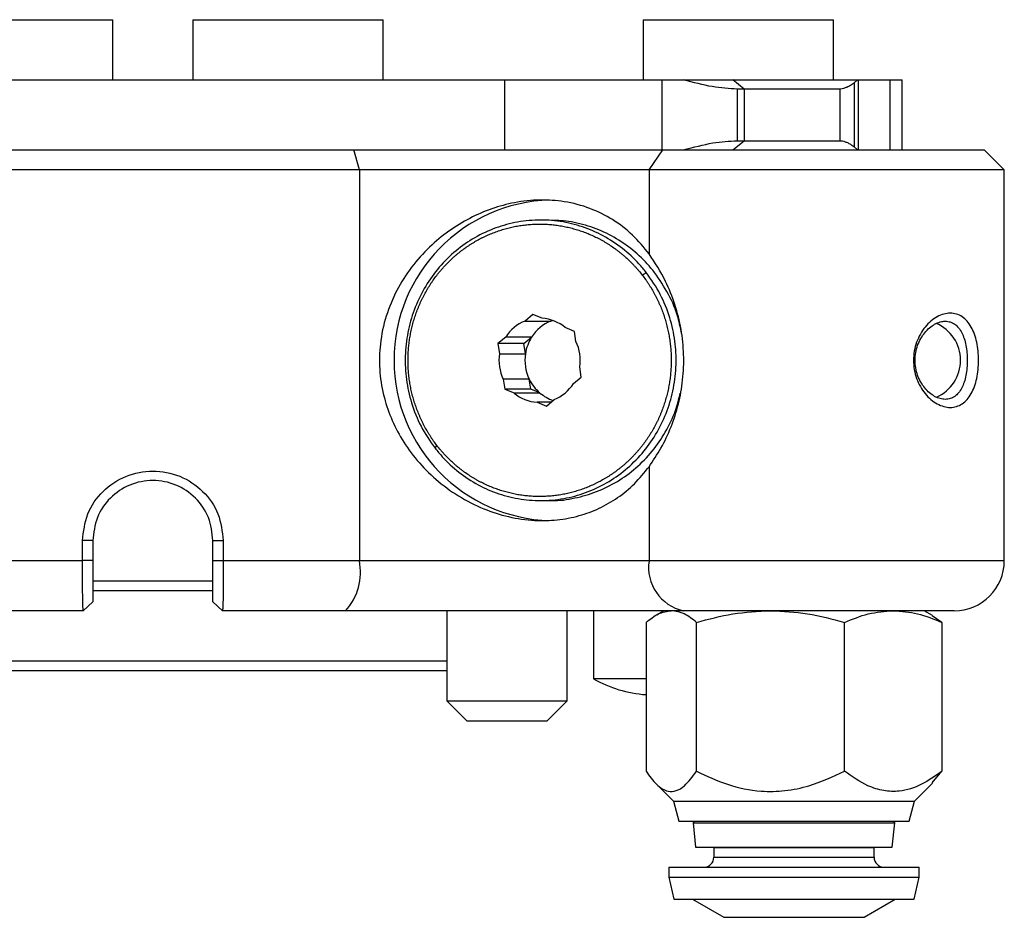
# Model space of a CAD drawing. Header units: millimetres. Extents: x 53.9 to 151.9, y 119.9 to 173.7.
# Tile 2 of 2: x 102.7 to 151.9, y 126.7 to 171.5. Entities that reach past the tile are written whole.
import ezdxf

# ---------------------------------------------------------------- set-up
doc = ezdxf.new("R2010")
doc.units = ezdxf.units.MM

msp = doc.modelspace()

# ---------------------------------------------------------------- linework, layer by layer
at = {"color": 7, "linetype": 'Continuous', "lineweight": 25}
for p, q in [((97.881, 171.544), (107.381, 171.544)), ((107.381, 168.544), (107.381, 171.544)), ((111.378, 171.544), (111.378, 168.544)), ((111.378, 171.544), (112.347, 171.544)), ((112.347, 171.544), (120.878, 171.544)), ((120.878, 168.544), (120.878, 171.544)), ((133.86, 171.544), (133.86, 168.544)), ((133.86, 171.544), (138.934, 171.544)), ((138.934, 171.544), (143.36, 171.544)), ((143.36, 168.544), (143.36, 171.544)), ((101.264, 168.544), (126.937, 168.544)), ((126.937, 168.544), (126.937, 165.044)), ((126.937, 168.544), (134.784, 168.544)), ((134.784, 168.544), (134.784, 165.044)), ((134.784, 168.544), (135.869, 168.544)), ((135.869, 168.544), (138.335, 168.544)), ((138.901, 168.082), (138.335, 168.544)), ((138.335, 168.544), (144.553, 168.544)), ((144.553, 168.544), (144.385, 168.394)), ((144.385, 168.394), (144.385, 165.193)), ((144.553, 168.544), (144.588, 168.544)), ((144.588, 168.544), (144.588, 165.044)), ((144.588, 168.544), (146.189, 168.544)), ((146.189, 165.044), (146.189, 168.544)), ((146.189, 168.544), (146.779, 168.544)), ((146.779, 165.044), (146.779, 168.544)), ((138.545, 168.082), (138.545, 165.505)), ((138.901, 168.082), (138.545, 168.082)), ((138.901, 168.082), (138.901, 165.505)), ((143.674, 168.082), (138.901, 168.082)), ((143.674, 168.082), (143.674, 165.505)), ((138.335, 165.044), (138.901, 165.505)), ((138.545, 165.505), (138.901, 165.505)), ((138.901, 165.505), (143.674, 165.505)), ((144.385, 165.193), (144.553, 165.044)), ((101.264, 165.044), (123.87, 165.044)), ((119.685, 164.044), (119.41, 165.044)), ((123.87, 165.044), (134.833, 165.044)), ((134.144, 164.044), (134.833, 165.044)), ((134.833, 165.044), (150.879, 165.044)), ((151.879, 164.044), (150.879, 165.044)), ((119.685, 164.044), (102.256, 164.044)), ((119.685, 164.044), (119.685, 144.544)), ((134.144, 164.044), (119.685, 164.044)), ((134.144, 164.044), (134.144, 159.857)), ((151.879, 164.044), (134.144, 164.044)), ((151.879, 144.544), (151.879, 164.044)), ((129.149, 161.544), (128.735, 161.544)), ((133.806, 158.8), (134.008, 158.925)), ((128.344, 156.826), (127.957, 156.504)), ((128.807, 156.64), (128.344, 156.826)), ((127.957, 156.504), (129.251, 156.504)), ((129.299, 156.544), (129.251, 156.504)), ((129.251, 156.504), (129.331, 156.534)), ((130.423, 155.989), (129.96, 156.176)), ((130.499, 155.481), (130.423, 155.989)), ((126.992, 155.703), (126.604, 155.381)), ((126.604, 155.381), (126.68, 154.872)), ((127.899, 155.381), (126.604, 155.381)), ((128.286, 155.703), (126.992, 155.703)), ((127.899, 155.381), (128.286, 155.703)), ((127.974, 154.872), (127.899, 155.381)), ((126.68, 154.872), (127.974, 154.872)), ((130.763, 153.707), (130.687, 154.215)), ((126.868, 153.606), (126.944, 153.098)), ((128.162, 153.606), (126.868, 153.606)), ((128.238, 153.098), (128.162, 153.606)), ((130.375, 153.385), (130.763, 153.707)), ((126.944, 153.098), (127.407, 152.912)), ((128.238, 153.098), (126.944, 153.098)), ((127.407, 152.912), (128.701, 152.912)), ((128.701, 152.912), (128.238, 153.098)), ((128.56, 152.447), (129.023, 152.261)), ((129.247, 152.447), (128.56, 152.447)), ((129.023, 152.261), (129.41, 152.583)), ((123.462, 150.162), (123.561, 150.287)), ((134.144, 149.23), (134.144, 144.544)), ((128.735, 147.544), (129.149, 147.544)), ((105.864, 144.544), (105.864, 145.544)), ((106.379, 145.544), (105.864, 145.544)), ((106.379, 145.544), (106.379, 144.544)), ((112.379, 145.544), (112.894, 145.544)), ((112.379, 144.544), (112.379, 145.544)), ((112.894, 145.544), (112.894, 144.544)), ((102.256, 144.544), (105.864, 144.544)), ((106.379, 144.544), (105.864, 144.544)), ((112.379, 144.544), (112.894, 144.544)), ((112.894, 144.544), (119.685, 144.544)), ((119.685, 144.544), (134.144, 144.544)), ((106.379, 143.544), (112.379, 143.544)), ((112.381, 143.044), (106.376, 143.044)), ((102.73, 142.044), (86.287, 142.044)), ((105.906, 142.044), (102.73, 142.044)), ((106.379, 142.489), (105.906, 142.044)), ((112.379, 142.489), (112.853, 142.044)), ((118.998, 142.044), (112.853, 142.044)), ((135.866, 142.044), (118.998, 142.044)), ((124.057, 142.044), (124.057, 137.544)), ((130.057, 137.544), (130.057, 142.044)), ((131.379, 142.044), (131.379, 138.65)), ((134.879, 142.044), (134.47, 141.807)), ((149.379, 142.044), (135.866, 142.044)), ((148.289, 141.807), (147.879, 142.044)), ((148.762, 141.463), (148.28, 141.792)), ((133.996, 141.463), (133.996, 134.031)), ((136.518, 134.031), (136.518, 141.463)), ((143.901, 134.031), (143.901, 141.463)), ((148.762, 141.463), (148.762, 134.031)), ((94.702, 139.544), (123.787, 139.544)), ((123.787, 139.544), (124.057, 139.544)), ((123.329, 139.044), (94.702, 139.044)), ((124.057, 139.044), (123.329, 139.044)), ((133.996, 138.65), (131.379, 138.65)), ((124.057, 137.544), (125.057, 136.544)), ((124.057, 137.544), (126.077, 137.544)), ((126.077, 137.544), (130.057, 137.544)), ((129.057, 136.544), (130.057, 137.544)), ((125.057, 136.544), (126.404, 136.544)), ((126.404, 136.544), (129.057, 136.544)), ((148.28, 133.458), (148.762, 134.031)), ((134.473, 133.432), (135.361, 132.544)), ((147.397, 132.544), (148.296, 133.442)), ((135.361, 132.544), (135.629, 131.544)), ((135.361, 132.544), (147.397, 132.544)), ((147.129, 131.544), (147.397, 132.544)), ((135.629, 131.544), (147.129, 131.544)), ((136.429, 131.544), (136.342, 131.456)), ((136.342, 131.456), (136.469, 130.244)), ((136.342, 131.456), (145.217, 131.456)), ((145.217, 131.456), (146.417, 131.456)), ((146.289, 130.244), (146.417, 131.456)), ((146.417, 131.456), (146.329, 131.544)), ((136.469, 130.244), (146.289, 130.244)), ((136.685, 130.243), (137.379, 130.22)), ((137.379, 130.22), (137.379, 129.744)), ((137.379, 130.22), (145.379, 130.22)), ((145.379, 130.22), (146.073, 130.243)), ((145.379, 129.744), (145.379, 130.22)), ((135.129, 129.244), (135.129, 128.744)), ((135.129, 129.244), (146.141, 129.244)), ((146.141, 129.244), (147.629, 129.244)), ((147.629, 128.744), (147.629, 129.244)), ((135.129, 128.744), (135.383, 127.644)), ((135.129, 128.744), (146.141, 128.744)), ((146.141, 128.744), (147.629, 128.744)), ((147.375, 127.644), (147.629, 128.744)), ((135.383, 127.644), (147.375, 127.644)), ((136.32, 127.644), (137.879, 126.744)), ((144.879, 126.744), (146.438, 127.644)), ((137.879, 126.744), (144.879, 126.744))]:
    msp.add_line(p, q, dxfattribs=at)
at = {"color": 8, "linetype": 'Continuous', "lineweight": 25}
for p, q in [((134.144, 144.544), (151.879, 144.544)), ((137.379, 129.744), (144.427, 129.744)), ((144.427, 129.744), (145.379, 129.744))]:
    msp.add_line(p, q, dxfattribs=at)
at = {"color": 7, "linetype": 'Continuous', "lineweight": 25}
for centre, radius, start, end in [((129.42, 154.544), 8.003, 91.5659, 268.4341), ((128.717, 154.608), 2.043, 111.8511, 147.5983), ((130.011, 154.608), 2.043, 111.8511, 147.5983), ((128.678, 154.654), 1.99, 49.8757, 86.2684), ((147.696, 154.544), 2, 293.2829, 67.1884), ((130.094, 154.55), 2.144, 147.4756, 171.3523), ((128.547, 154.544), 2.165, 351.2701, 25.6454), ((128.82, 154.544), 2.165, 171.2701, 205.6454), ((130.114, 154.544), 2.165, 171.2701, 205.6454), ((130.045, 154.51), 2.089, 205.6357, 229.9357), ((128.65, 154.48), 2.043, 291.8511, 327.5983), ((128.689, 154.433), 1.99, 229.8757, 266.2684), ((129.993, 154.449), 2.008, 229.9645, 251.6866), ((116.895, 143.966), 2.849, 317.5654, 11.7022), ((136.343, 144.215), 2.223, 171.5114, 257.6311), ((149.379, 144.544), 2.5, 270, 0), ((134.379, 143.846), 6, 240, 266.3404), ((136.879, 129.744), 0.5, 270, 0), ((145.879, 129.744), 0.5, 180, 270)]:
    msp.add_arc(centre, radius, start, end, dxfattribs=at)
for points, knots in [([(138.545, 168.082), (138.143, 168.103), (137.339, 168.146), (136.358, 168.411), (135.869, 168.544)], [0, 0, 0, 0, 0.5009271, 1, 1, 1, 1]), ([(144.385, 168.394), (144.331, 168.351), (144.228, 168.27), (144.034, 168.171), (143.858, 168.106), (143.741, 168.083), (143.686, 168.082), (143.674, 168.082)], [0, 0, 0, 0, 0.296224, 0.554894, 0.749914, 0.94591, 1, 1, 1, 1]), ([(135.869, 165.044), (136.369, 165.178), (137.35, 165.443), (138.152, 165.485), (138.545, 165.505)], [0, 0, 0, 0, 0.5101216, 1, 1, 1, 1]), ([(143.674, 165.505), (143.714, 165.503), (143.795, 165.497), (143.939, 165.453), (144.09, 165.389), (144.253, 165.299), (144.338, 165.231), (144.385, 165.193)], [0, 0, 0, 0, 0.172372, 0.344273, 0.527859, 0.74039, 1, 1, 1, 1]), ([(134.144, 159.857), (133.881, 160.179), (133.349, 160.832), (132.354, 161.589), (131.206, 162.164), (129.976, 162.49), (128.693, 162.579), (127.471, 162.45), (126.285, 162.131), (125.18, 161.653), (124.127, 161.007), (123.143, 160.192), (122.258, 159.2), (121.522, 158.045), (120.984, 156.752), (120.7, 155.418), (120.666, 154.083), (120.854, 152.84), (121.242, 151.66), (121.806, 150.557), (122.559, 149.517), (123.502, 148.564), (124.62, 147.741), (125.851, 147.113), (127.144, 146.701), (128.385, 146.523), (129.575, 146.552), (130.661, 146.76), (131.676, 147.137), (132.601, 147.675), (133.444, 148.362), (133.909, 148.939), (134.144, 149.23)], [0, 0, 0, 0, 0.036463, 0.073914, 0.110402, 0.148179, 0.181065, 0.215105, 0.24514, 0.275998, 0.307073, 0.3389, 0.37297, 0.40796, 0.443039, 0.479337, 0.511259, 0.54422, 0.574549, 0.605635, 0.638475, 0.672135, 0.707382, 0.743753, 0.777136, 0.811695, 0.842057, 0.873301, 0.903804, 0.935035, 0.967178, 1, 1, 1, 1]), ([(134.008, 158.925), (133.889, 159.071), (133.531, 159.511), (132.826, 160.156), (131.874, 160.78), (130.825, 161.235), (129.724, 161.502), (128.581, 161.575), (127.448, 161.449), (126.342, 161.126), (125.313, 160.619), (124.372, 159.935), (123.563, 159.104), (122.894, 158.135), (122.397, 157.074), (122.075, 155.931), (121.945, 154.76), (122.006, 153.57), (122.268, 152.389), (122.732, 151.216), (123.216, 150.517), (123.462, 150.162)], [0, 0, 0, 0, 0.026115, 0.078478, 0.132326, 0.184689, 0.238537, 0.291464, 0.345925, 0.398851, 0.453312, 0.506238, 0.560699, 0.613625, 0.668087, 0.721013, 0.775474, 0.8284, 0.882861, 0.940433, 1, 1, 1, 1]), ([(123.561, 150.287), (123.504, 150.362), (123.419, 150.475), (123.311, 150.631), (123.233, 150.749), (123.157, 150.869), (123.059, 151.031), (122.966, 151.196), (122.878, 151.364), (122.815, 151.491), (122.754, 151.62), (122.696, 151.75), (122.621, 151.925), (122.553, 152.102), (122.489, 152.281), (122.444, 152.417), (122.402, 152.554), (122.363, 152.691), (122.315, 152.875), (122.272, 153.061), (122.235, 153.249), (122.21, 153.39), (122.188, 153.531), (122.169, 153.673), (122.147, 153.863), (122.131, 154.053), (122.121, 154.244), (122.116, 154.387), (122.115, 154.53), (122.116, 154.674), (122.121, 154.865), (122.133, 155.056), (122.15, 155.246), (122.166, 155.388), (122.184, 155.53), (122.206, 155.672), (122.239, 155.86), (122.277, 156.047), (122.321, 156.232), (122.357, 156.371), (122.395, 156.508), (122.437, 156.645), (122.496, 156.826), (122.56, 157.005), (122.63, 157.182), (122.685, 157.314), (122.742, 157.444), (122.803, 157.573), (122.886, 157.743), (122.976, 157.911), (123.07, 158.075), (123.143, 158.197), (123.219, 158.317), (123.297, 158.435), (123.404, 158.59), (123.516, 158.742), (123.632, 158.891), (123.722, 159), (123.814, 159.107), (123.908, 159.212), (124.036, 159.35), (124.168, 159.483), (124.304, 159.612), (124.408, 159.707), (124.514, 159.799), (124.622, 159.889), (124.769, 160.005), (124.918, 160.117), (125.072, 160.224), (125.188, 160.301), (125.306, 160.376), (125.426, 160.448), (125.587, 160.541), (125.751, 160.629), (125.917, 160.711), (126.044, 160.77), (126.171, 160.827), (126.299, 160.88), (126.472, 160.948), (126.647, 161.01), (126.823, 161.066), (126.956, 161.105), (127.09, 161.141), (127.225, 161.174), (127.36, 161.204), (127.541, 161.241), (127.724, 161.271), (127.907, 161.296), (128.044, 161.311), (128.182, 161.324), (128.32, 161.333), (128.505, 161.342), (128.689, 161.344), (128.874, 161.341), (129.012, 161.335), (129.15, 161.327), (129.288, 161.315), (129.472, 161.296), (129.655, 161.27), (129.837, 161.238), (129.973, 161.212), (130.108, 161.182), (130.243, 161.15), (130.422, 161.102), (130.599, 161.049), (130.775, 160.99), (130.906, 160.943), (131.035, 160.893), (131.164, 160.841), (131.334, 160.767), (131.502, 160.687), (131.667, 160.602), (131.79, 160.536), (131.911, 160.466), (132.031, 160.395), (132.189, 160.295), (132.343, 160.191), (132.495, 160.081), (132.607, 159.997), (132.717, 159.91), (132.825, 159.821), (132.967, 159.699), (133.105, 159.572), (133.24, 159.441), (133.338, 159.341), (133.435, 159.238), (133.53, 159.134), (133.655, 158.989), (133.745, 158.876), (133.806, 158.8)], [0, 0, 0, 0, 0.013418, 0.020127, 0.026835, 0.033543, 0.040251, 0.053669, 0.060377, 0.067085, 0.073793, 0.080501, 0.087209, 0.100628, 0.107336, 0.114044, 0.120752, 0.12746, 0.134168, 0.147586, 0.154294, 0.161002, 0.16771, 0.174419, 0.181127, 0.194545, 0.201253, 0.207961, 0.214669, 0.221377, 0.228085, 0.241504, 0.248212, 0.25492, 0.261628, 0.268336, 0.275044, 0.288462, 0.29517, 0.301878, 0.308586, 0.315294, 0.322002, 0.335421, 0.342129, 0.348837, 0.355545, 0.362253, 0.368961, 0.382379, 0.389088, 0.395796, 0.402504, 0.409212, 0.41592, 0.429338, 0.436046, 0.442754, 0.449462, 0.45617, 0.462878, 0.476297, 0.483005, 0.489713, 0.496421, 0.503129, 0.509837, 0.523255, 0.529963, 0.536671, 0.54338, 0.550088, 0.556796, 0.570214, 0.576922, 0.58363, 0.590338, 0.597046, 0.603754, 0.617173, 0.623881, 0.630589, 0.637297, 0.644005, 0.650713, 0.657421, 0.670839, 0.677547, 0.684255, 0.690963, 0.697672, 0.70438, 0.717798, 0.724506, 0.731214, 0.737922, 0.74463, 0.751338, 0.764757, 0.771465, 0.778173, 0.784881, 0.791589, 0.798297, 0.811715, 0.818423, 0.825131, 0.831839, 0.838547, 0.845255, 0.858674, 0.865382, 0.87209, 0.878798, 0.885506, 0.892214, 0.905632, 0.912341, 0.919049, 0.925757, 0.932465, 0.939173, 0.952591, 0.959299, 0.966007, 0.972715, 0.979423, 0.986131, 1, 1, 1, 1]), ([(134.422, 158.925), (134.303, 159.071), (133.945, 159.511), (133.239, 160.156), (132.289, 160.781), (131.239, 161.232), (130.185, 161.502), (129.476, 161.523), (129.149, 161.533)], [0, 0, 0, 0, 0.091711, 0.2756, 0.464704, 0.648594, 0.837698, 1, 1, 1, 1]), ([(134.144, 149.23), (134.349, 149.533), (134.76, 150.139), (135.264, 151.206), (135.634, 152.353), (135.854, 153.572), (135.901, 154.829), (135.773, 156.101), (135.462, 157.333), (134.943, 158.648), (134.436, 159.415), (134.144, 159.857)], [0, 0, 0, 0, 0.104284, 0.208601, 0.312664, 0.416745, 0.524201, 0.631654, 0.74113, 0.850577, 1, 1, 1, 1]), ([(123.462, 150.162), (123.581, 150.016), (123.94, 149.577), (124.645, 148.931), (125.596, 148.307), (126.645, 147.852), (127.746, 147.586), (128.89, 147.512), (130.022, 147.638), (131.129, 147.961), (132.158, 148.468), (133.098, 149.153), (133.908, 149.983), (134.576, 150.952), (135.074, 152.013), (135.395, 153.156), (135.526, 154.328), (135.464, 155.517), (135.203, 156.698), (134.739, 157.871), (134.255, 158.57), (134.008, 158.925)], [0, 0, 0, 0, 0.026115, 0.078478, 0.132326, 0.184689, 0.238537, 0.291464, 0.345925, 0.398851, 0.453312, 0.506238, 0.560699, 0.613625, 0.668087, 0.721013, 0.775474, 0.8284, 0.882861, 0.940433, 1, 1, 1, 1]), ([(133.806, 158.8), (133.863, 158.725), (133.948, 158.612), (134.056, 158.457), (134.134, 158.338), (134.21, 158.219), (134.308, 158.057), (134.401, 157.892), (134.489, 157.724), (134.552, 157.596), (134.613, 157.467), (134.671, 157.337), (134.746, 157.162), (134.814, 156.985), (134.878, 156.806), (134.923, 156.67), (134.965, 156.534), (135.004, 156.396), (135.052, 156.212), (135.095, 156.026), (135.132, 155.839), (135.157, 155.698), (135.179, 155.556), (135.198, 155.414), (135.22, 155.224), (135.236, 155.034), (135.246, 154.843), (135.251, 154.7), (135.252, 154.557), (135.251, 154.413), (135.246, 154.222), (135.234, 154.032), (135.217, 153.841), (135.201, 153.699), (135.183, 153.557), (135.161, 153.416), (135.128, 153.227), (135.09, 153.04), (135.046, 152.855), (135.01, 152.716), (134.972, 152.579), (134.93, 152.442), (134.871, 152.261), (134.807, 152.082), (134.737, 151.905), (134.682, 151.773), (134.625, 151.643), (134.564, 151.514), (134.481, 151.344), (134.391, 151.177), (134.297, 151.012), (134.224, 150.891), (134.148, 150.771), (134.07, 150.652), (133.963, 150.497), (133.851, 150.345), (133.735, 150.197), (133.645, 150.087), (133.553, 149.98), (133.459, 149.875), (133.331, 149.737), (133.199, 149.604), (133.063, 149.475), (132.959, 149.38), (132.853, 149.288), (132.745, 149.199), (132.598, 149.082), (132.449, 148.97), (132.295, 148.864), (132.179, 148.786), (132.061, 148.711), (131.941, 148.639), (131.78, 148.546), (131.616, 148.458), (131.45, 148.376), (131.324, 148.317), (131.196, 148.261), (131.068, 148.207), (130.895, 148.139), (130.72, 148.078), (130.544, 148.022), (130.411, 147.982), (130.277, 147.946), (130.142, 147.913), (130.007, 147.883), (129.826, 147.846), (129.643, 147.816), (129.46, 147.791), (129.323, 147.776), (129.185, 147.764), (129.047, 147.754), (128.862, 147.745), (128.678, 147.743), (128.493, 147.746), (128.355, 147.752), (128.217, 147.76), (128.079, 147.772), (127.895, 147.792), (127.712, 147.817), (127.53, 147.849), (127.394, 147.875), (127.259, 147.905), (127.124, 147.938), (126.945, 147.985), (126.768, 148.038), (126.592, 148.097), (126.461, 148.144), (126.332, 148.194), (126.203, 148.247), (126.033, 148.321), (125.865, 148.4), (125.7, 148.485), (125.577, 148.552), (125.456, 148.621), (125.336, 148.693), (125.178, 148.792), (125.024, 148.896), (124.872, 149.006), (124.761, 149.09), (124.65, 149.177), (124.542, 149.266), (124.4, 149.388), (124.262, 149.515), (124.127, 149.646), (124.029, 149.746), (123.932, 149.849), (123.837, 149.953), (123.712, 150.098), (123.622, 150.211), (123.561, 150.287)], [0, 0, 0, 0, 0.0134185, 0.0201265, 0.0268346, 0.0335427, 0.0402507, 0.053669, 0.0603771, 0.0670851, 0.0737932, 0.0805012, 0.0872093, 0.1006276, 0.1073356, 0.1140437, 0.1207517, 0.1274598, 0.1341679, 0.1475863, 0.1542943, 0.1610024, 0.1677104, 0.1744185, 0.1811266, 0.1945449, 0.2012529, 0.207961, 0.2146691, 0.2213771, 0.2280852, 0.2415035, 0.2482116, 0.2549197, 0.2616277, 0.2683358, 0.2750439, 0.2884622, 0.2951702, 0.3018783, 0.3085863, 0.3152944, 0.3220024, 0.3354208, 0.3421288, 0.3488369, 0.3555449, 0.362253, 0.368961, 0.3823795, 0.3890875, 0.3957956, 0.4025037, 0.4092117, 0.4159198, 0.4293381, 0.4360461, 0.4427542, 0.4494622, 0.4561703, 0.4628784, 0.4762967, 0.4830047, 0.4897128, 0.4964209, 0.5031289, 0.509837, 0.5232554, 0.5299634, 0.5366715, 0.5433795, 0.5500876, 0.5567957, 0.570214, 0.576922, 0.5836301, 0.5903381, 0.5970462, 0.6037542, 0.6171726, 0.6238807, 0.6305888, 0.6372968, 0.6440049, 0.6507129, 0.657421, 0.6708393, 0.6775474, 0.6842554, 0.6909635, 0.6976715, 0.7043796, 0.7177979, 0.7245059, 0.731214, 0.7379221, 0.7446301, 0.7513382, 0.7647566, 0.7714646, 0.7781727, 0.7848808, 0.7915888, 0.7982969, 0.8117152, 0.8184233, 0.8251313, 0.8318394, 0.8385474, 0.8452555, 0.8586739, 0.8653819, 0.87209, 0.8787981, 0.8855061, 0.8922142, 0.9056325, 0.9123406, 0.9190486, 0.9257567, 0.9324647, 0.9391728, 0.9525911, 0.9592991, 0.9660072, 0.9727152, 0.9794233, 0.9861313, 1, 1, 1, 1]), ([(135.766, 155.874), (135.715, 156.14), (135.585, 156.821), (135.148, 157.87), (134.667, 158.569), (134.422, 158.925)], [0, 0, 0, 0, 0.240145, 0.613603, 1, 1, 1, 1]), ([(147.346, 154.544), (147.354, 154.698), (147.369, 155.007), (147.532, 155.6), (147.902, 156.253), (148.522, 156.771), (149.193, 156.956), (149.797, 156.772), (150.253, 156.253), (150.487, 155.6), (150.58, 155.008), (150.603, 154.543), (150.58, 154.079), (150.487, 153.486), (150.253, 152.833), (149.796, 152.315), (149.193, 152.132), (148.522, 152.316), (147.902, 152.834), (147.531, 153.487), (147.369, 154.08), (147.354, 154.389), (147.346, 154.544)], [0, 0, 0, 0, 0.0308363, 0.061844, 0.1238894, 0.1866505, 0.2499205, 0.3132589, 0.3761535, 0.43821, 0.4690319, 0.5000089, 0.5309864, 0.5618225, 0.6239155, 0.6867719, 0.7500757, 0.8133679, 0.8761556, 0.9381834, 0.9691799, 1, 1, 1, 1]), ([(147.424, 154.544), (147.43, 154.416), (147.443, 154.159), (147.578, 153.669), (147.884, 153.129), (148.313, 152.768), (148.67, 152.619), (148.936, 152.581), (149.185, 152.619), (149.483, 152.768), (149.778, 153.128), (149.953, 153.668), (150.022, 154.158), (150.039, 154.543), (150.022, 154.928), (149.953, 155.418), (149.778, 155.958), (149.483, 156.319), (149.185, 156.468), (148.936, 156.506), (148.67, 156.468), (148.313, 156.319), (147.885, 155.958), (147.578, 155.418), (147.443, 154.928), (147.43, 154.672), (147.424, 154.544)], [0, 0, 0, 0, 0.031241, 0.062606, 0.124996, 0.18738, 0.218733, 0.249926, 0.281285, 0.312482, 0.374933, 0.437388, 0.46859, 0.499991, 0.531391, 0.562579, 0.624998, 0.687488, 0.718717, 0.750078, 0.78126, 0.812602, 0.874959, 0.937367, 0.968742, 1, 1, 1, 1]), ([(129.15, 147.554), (129.197, 147.551), (129.629, 147.519), (130.437, 147.65), (131.543, 147.958), (132.572, 148.469), (133.512, 149.152), (134.322, 149.983), (134.987, 150.953), (135.463, 151.93), (135.632, 152.607), (135.704, 152.898)], [0, 0, 0, 0, 0.015817, 0.144196, 0.268956, 0.397334, 0.522094, 0.650473, 0.775233, 0.903612, 1, 1, 1, 1]), ([(105.864, 145.544), (105.917, 145.999), (106.024, 146.911), (106.838, 148.066), (107.998, 148.836), (109.377, 149.107), (110.757, 148.838), (111.919, 148.068), (112.735, 146.912), (112.841, 145.999), (112.894, 145.544)], [0, 0, 0, 0, 0.124363, 0.249031, 0.37421, 0.499777, 0.625408, 0.750759, 0.875536, 1, 1, 1, 1]), ([(112.379, 145.544), (112.334, 145.937), (112.243, 146.724), (111.549, 147.722), (110.557, 148.388), (109.377, 148.622), (108.198, 148.387), (107.208, 147.72), (106.515, 146.723), (106.424, 145.937), (106.379, 145.544)], [0, 0, 0, 0, 0.125139, 0.250216, 0.375295, 0.500221, 0.625086, 0.749994, 0.874962, 1, 1, 1, 1]), ([(105.906, 142.044), (105.9, 142.081), (105.889, 142.156), (105.875, 142.732), (105.866, 143.558), (105.865, 144.215), (105.864, 144.544)], [0, 0, 0, 0, 0.249829, 0.49955, 0.749288, 1, 1, 1, 1]), ([(106.379, 144.544), (106.379, 144.273), (106.379, 143.733), (106.379, 143.054), (106.379, 142.581), (106.379, 142.52), (106.379, 142.489)], [0, 0, 0, 0, 0.250537, 0.500198, 0.749986, 1, 1, 1, 1]), ([(112.379, 142.489), (112.379, 142.52), (112.379, 142.581), (112.379, 143.055), (112.379, 143.734), (112.379, 144.274), (112.379, 144.544)], [0, 0, 0, 0, 0.250577, 0.500253, 0.75002, 1, 1, 1, 1]), ([(112.894, 144.544), (112.894, 144.215), (112.893, 143.559), (112.883, 142.733), (112.87, 142.156), (112.858, 142.081), (112.853, 142.044)], [0, 0, 0, 0, 0.250154, 0.5, 0.749609, 1, 1, 1, 1]), ([(133.996, 141.463), (134.201, 141.625), (134.614, 141.953), (135.041, 142.013), (135.257, 142.044)], [0, 0, 0, 0, 0.495458, 1, 1, 1, 1]), ([(136.518, 141.463), (136.313, 141.625), (135.9, 141.953), (135.473, 142.013), (135.257, 142.044)], [0, 0, 0, 0, 0.495458, 1, 1, 1, 1]), ([(136.518, 141.463), (137.117, 141.625), (138.327, 141.953), (139.578, 142.013), (140.209, 142.044)], [0, 0, 0, 0, 0.495458, 1, 1, 1, 1]), ([(140.209, 142.044), (140.828, 142.014), (142.079, 141.955), (143.289, 141.628), (143.901, 141.463)], [0, 0, 0, 0, 0.494511, 1, 1, 1, 1]), ([(143.901, 141.463), (144.296, 141.625), (145.092, 141.953), (145.916, 142.013), (146.331, 142.044)], [0, 0, 0, 0, 0.495458, 1, 1, 1, 1]), ([(146.331, 142.044), (146.739, 142.014), (147.562, 141.955), (148.359, 141.628), (148.762, 141.463)], [0, 0, 0, 0, 0.494511, 1, 1, 1, 1]), ([(133.996, 134.031), (134.169, 133.796), (134.52, 133.317), (135.036, 133.002), (135.509, 133.032), (135.993, 133.324), (136.319, 133.763), (136.518, 134.031)], [0, 0, 0, 0, 0.216191, 0.439774, 0.593429, 0.752219, 1, 1, 1, 1]), ([(136.518, 134.031), (137.023, 133.796), (138.052, 133.317), (139.563, 133.002), (140.946, 133.032), (142.365, 133.324), (143.319, 133.763), (143.901, 134.031)], [0, 0, 0, 0, 0.216191, 0.439774, 0.593429, 0.752219, 1, 1, 1, 1]), ([(148.762, 134.031), (148.429, 133.796), (147.752, 133.317), (146.757, 133.002), (145.847, 133.032), (144.912, 133.324), (144.284, 133.763), (143.901, 134.031)], [0, 0, 0, 0, 0.216191, 0.439774, 0.593429, 0.752219, 1, 1, 1, 1])]:
    msp.add_open_spline(points, degree=3, knots=knots, dxfattribs=at)

doc.saveas('drawing.dxf')
